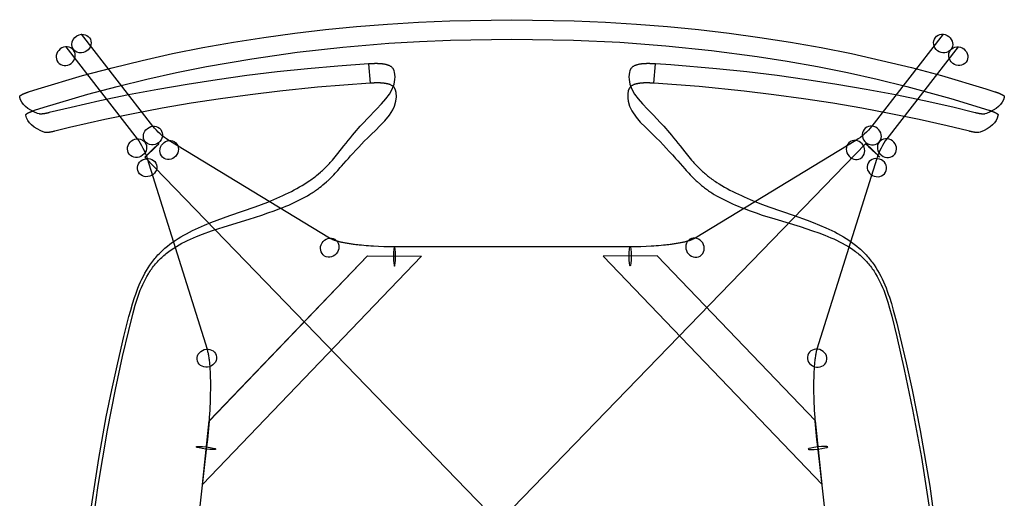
# Model space of a CAD drawing. Extents: x 1230 to 1730, y 2691 to 3200.
# Tile 2 of 2: x 1230 to 1730, y 2956 to 3200. Entities that reach past the tile are written whole.
import ezdxf

# ---------------------------------------------------------------- set-up
doc = ezdxf.new("R2010")
doc.units = 0
doc.layers.add('CAPA_01', color=12, linetype='CONTINUOUS')
doc.layers.add('METAL_CRUZADO', color=5, linetype='CONTINUOUS')

msp = doc.modelspace()

# ---------------------------------------------------------------- linework, layer by layer
at = {"layer": 'CAPA_01'}
for p, q in [((1407.15, 3177.05, 673.06), (1408, 3167.25, 674.86)), ((1552.09, 3167.25, 674.86), (1552.95, 3177.05, 673.06))]:
    msp.add_line(p, q, dxfattribs=at)
for points in [[(1407.15, 3177.05, 673.06), (1391.61, 3175.94, 675.22), (1376.11, 3174.57, 677.51), (1360.7, 3172.95, 680.02), (1345.35, 3171.08, 682.78), (1330.14, 3168.98, 685.81), (1315.01, 3166.65, 689.12), (1300.06, 3164.08, 692.68), (1285.21, 3161.27, 696.51), (1270.55, 3158.24, 700.58), (1256.02, 3154.96, 704.91), (1244.81, 3152.25, 708.44), (1244.57, 3152.19, 708.52), (1244.34, 3152.13, 708.6), (1244.11, 3152.07, 708.69), (1243.88, 3152.02, 708.79), (1243.66, 3151.97, 708.9), (1243.44, 3151.92, 709.02), (1243.22, 3151.88, 709.14), (1243, 3151.84, 709.27), (1242.8, 3151.8, 709.41), (1242.59, 3151.76, 709.55), (1242.39, 3151.72, 709.71), (1242.19, 3151.69, 709.86), (1242, 3151.66, 710.03), (1241.82, 3151.64, 710.2), (1241.64, 3151.61, 710.38), (1241.47, 3151.59, 710.56), (1241.3, 3151.57, 710.75), (1241.14, 3151.56, 710.95), (1240.98, 3151.55, 711.15), (1240.83, 3151.54, 711.36), (1240.69, 3151.53, 711.57), (1240.56, 3151.53, 711.78), (1240.43, 3151.53, 712), (1240.31, 3151.53, 712.22), (1240.19, 3151.54, 712.45), (1240.09, 3151.55, 712.68), (1239.99, 3151.56, 712.92), (1239.9, 3151.57, 713.15), (1239.82, 3151.59, 713.39), (1239.74, 3151.61, 713.63), (1239.68, 3151.63, 713.88), (1238.93, 3151.89, 716.55), (1237.09, 3152.63, 723.71), (1235.43, 3153.46, 730.97), (1233.99, 3154.37, 738.27), (1232.74, 3155.36, 745.64), (1231.71, 3156.43, 753.08), (1230.9, 3157.56, 760.56), (1230.3, 3158.77, 768.08), (1229.92, 3160.03, 775.63), (1229.83, 3160.51, 778.47), (1229.83, 3160.54, 778.59), (1229.84, 3160.56, 778.71), (1229.84, 3160.58, 778.83), (1229.85, 3160.61, 778.94), (1229.86, 3160.63, 779.06), (1229.88, 3160.66, 779.18), (1229.89, 3160.68, 779.29), (1229.91, 3160.71, 779.41), (1229.94, 3160.74, 779.53), (1229.97, 3160.77, 779.65), (1230, 3160.8, 779.77), (1230.03, 3160.83, 779.88), (1230.06, 3160.87, 780), (1230.1, 3160.9, 780.11), (1230.14, 3160.93, 780.22), (1230.19, 3160.97, 780.33), (1230.23, 3161, 780.44), (1230.28, 3161.04, 780.55), (1230.34, 3161.07, 780.65), (1230.39, 3161.11, 780.76), (1230.45, 3161.15, 780.86), (1230.51, 3161.19, 780.96), (1230.57, 3161.23, 781.06), (1230.64, 3161.26, 781.15), (1230.7, 3161.3, 781.25), (1230.77, 3161.34, 781.34), (1230.84, 3161.38, 781.43), (1230.92, 3161.42, 781.52), (1231, 3161.47, 781.61), (1231.07, 3161.51, 781.69), (1231.16, 3161.55, 781.77), (1231.24, 3161.59, 781.85), (1231.33, 3161.63, 781.93), (1231.41, 3161.68, 782.01), (1231.5, 3161.72, 782.08), (1231.59, 3161.76, 782.15), (1231.69, 3161.81, 782.22), (1231.78, 3161.85, 782.29), (1231.88, 3161.89, 782.35), (1231.98, 3161.94, 782.41), (1232.08, 3161.98, 782.47), (1232.18, 3162.03, 782.53), (1232.29, 3162.07, 782.58), (1232.39, 3162.11, 782.63), (1232.5, 3162.16, 782.68), (1232.61, 3162.2, 782.72), (1232.71, 3162.24, 782.77), (1232.82, 3162.29, 782.8), (1232.93, 3162.33, 782.84), (1233.04, 3162.37, 782.87), (1233.16, 3162.41, 782.91), (1233.27, 3162.46, 782.93), (1233.38, 3162.5, 782.96), (1233.5, 3162.54, 782.98), (1233.61, 3162.58, 783), (1233.73, 3162.62, 783.02), (1233.84, 3162.66, 783.03), (1233.96, 3162.7, 783.04), (1234.07, 3162.74, 783.05), (1234.19, 3162.78, 783.05), (1234.28, 3162.81, 783.06), (1239.23, 3164.39, 782.95), (1261.75, 3171.09, 782.52), (1276.91, 3175.14, 782.28), (1292.16, 3178.87, 782.06), (1307.51, 3182.27, 781.88), (1322.93, 3185.35, 781.72), (1338.44, 3188.11, 781.58), (1354, 3190.57, 781.47), (1369.63, 3192.71, 781.37), (1385.29, 3194.55, 781.3), (1401.01, 3196.1, 781.24), (1416.76, 3197.35, 781.2), (1432.54, 3198.32, 781.16), (1448.38, 3199.01, 781.14), (1480.03, 3199.56, 781.13), (1511.7, 3199.01, 781.14), (1527.5, 3198.32, 781.16), (1543.3, 3197.35, 781.2), (1559.05, 3196.1, 781.24), (1574.77, 3194.56, 781.3), (1590.43, 3192.72, 781.37), (1606.06, 3190.57, 781.47), (1621.62, 3188.12, 781.58), (1637.13, 3185.35, 781.72), (1652.55, 3182.28, 781.88), (1667.89, 3178.87, 782.06), (1683.14, 3175.15, 782.28), (1698.29, 3171.1, 782.52), (1720.82, 3164.41, 782.95), (1725.48, 3162.92, 783.05), (1725.77, 3162.82, 783.06), (1725.87, 3162.79, 783.06), (1725.99, 3162.75, 783.05), (1726.1, 3162.71, 783.04), (1726.21, 3162.67, 783.03), (1726.33, 3162.63, 783.02), (1726.44, 3162.59, 783.01), (1726.56, 3162.55, 782.99), (1726.68, 3162.51, 782.97), (1726.79, 3162.47, 782.94), (1726.9, 3162.43, 782.92), (1727.02, 3162.38, 782.89), (1727.13, 3162.34, 782.85), (1727.24, 3162.3, 782.82), (1727.35, 3162.26, 782.78), (1727.46, 3162.21, 782.74), (1727.56, 3162.17, 782.69), (1727.67, 3162.13, 782.65), (1727.77, 3162.08, 782.6), (1727.88, 3162.04, 782.55), (1727.98, 3161.99, 782.49), (1728.08, 3161.95, 782.43), (1728.18, 3161.91, 782.37), (1728.28, 3161.86, 782.31), (1728.38, 3161.82, 782.25), (1728.47, 3161.78, 782.18), (1728.56, 3161.73, 782.11), (1728.65, 3161.69, 782.03), (1728.74, 3161.65, 781.96), (1728.83, 3161.6, 781.88), (1728.91, 3161.56, 781.8), (1728.99, 3161.52, 781.72), (1729.07, 3161.48, 781.64), (1729.15, 3161.44, 781.55), (1729.23, 3161.4, 781.46), (1729.3, 3161.36, 781.37), (1729.37, 3161.32, 781.28), (1729.44, 3161.28, 781.19), (1729.5, 3161.24, 781.09), (1729.57, 3161.2, 780.99), (1729.63, 3161.16, 780.89), (1729.69, 3161.12, 780.79), (1729.74, 3161.09, 780.69), (1729.79, 3161.05, 780.58), (1729.85, 3161.01, 780.48), (1729.89, 3160.98, 780.37), (1729.94, 3160.94, 780.26), (1729.98, 3160.91, 780.15), (1730.02, 3160.88, 780.04), (1730.06, 3160.84, 779.92), (1730.09, 3160.81, 779.81), (1730.12, 3160.78, 779.69), (1730.15, 3160.75, 779.57), (1730.17, 3160.72, 779.45), (1730.2, 3160.69, 779.34), (1730.21, 3160.66, 779.22), (1730.23, 3160.64, 779.11), (1730.24, 3160.61, 778.99), (1730.25, 3160.59, 778.87), (1730.26, 3160.57, 778.75), (1730.26, 3160.54, 778.64), (1730.26, 3160.52, 778.52), (1730.17, 3160, 775.49), (1729.79, 3158.75, 767.96), (1729.19, 3157.55, 760.45), (1728.37, 3156.41, 752.98), (1727.34, 3155.34, 745.57), (1726.1, 3154.35, 738.21), (1724.65, 3153.44, 730.91), (1723, 3152.62, 723.68), (1721.15, 3151.88, 716.52), (1720.41, 3151.62, 713.86), (1720.29, 3151.58, 713.42), (1720.22, 3151.56, 713.21), (1720.13, 3151.55, 712.98), (1720.05, 3151.54, 712.77), (1719.96, 3151.53, 712.56), (1719.86, 3151.52, 712.35), (1719.75, 3151.52, 712.14), (1719.64, 3151.51, 711.94), (1719.52, 3151.52, 711.74), (1719.4, 3151.52, 711.55), (1719.27, 3151.53, 711.36), (1719.13, 3151.53, 711.17), (1718.99, 3151.55, 710.99), (1718.84, 3151.56, 710.81), (1718.69, 3151.57, 710.64), (1718.54, 3151.59, 710.47), (1718.38, 3151.61, 710.3), (1718.21, 3151.64, 710.15), (1718.04, 3151.66, 709.99), (1717.86, 3151.69, 709.84), (1717.68, 3151.72, 709.69), (1717.49, 3151.75, 709.56), (1717.3, 3151.79, 709.42), (1717.11, 3151.83, 709.3), (1716.92, 3151.86, 709.17), (1716.71, 3151.91, 709.06), (1716.51, 3151.95, 708.95), (1716.28, 3152, 708.83), (1716.06, 3152.05, 708.73), (1715.85, 3152.1, 708.65), (1715.65, 3152.15, 708.57), (1715.45, 3152.2, 708.5), (1714.77, 3152.37, 708.28), (1704.03, 3154.97, 704.89), (1689.52, 3158.24, 700.58), (1674.89, 3161.26, 696.51), (1660.04, 3164.07, 692.68), (1645.09, 3166.64, 689.12), (1629.96, 3168.98, 685.81), (1614.75, 3171.08, 682.78), (1599.4, 3172.95, 680.02), (1583.99, 3174.57, 677.51), (1560.72, 3176.53, 674.14), (1552.95, 3177.05, 673.06)], [(1408, 3167.25, 674.86), (1381.16, 3165.17, 678.71), (1362.1, 3163.21, 681.8), (1346.95, 3161.37, 684.56), (1331.92, 3159.3, 687.58), (1316.99, 3157, 690.87), (1302.22, 3154.47, 694.43), (1287.57, 3151.71, 698.25), (1273.1, 3148.72, 702.31), (1255.22, 3144.66, 707.74), (1247.71, 3142.83, 710.15), (1247.48, 3142.77, 710.23), (1247.25, 3142.72, 710.32), (1247.02, 3142.66, 710.41), (1246.79, 3142.61, 710.51), (1246.57, 3142.56, 710.62), (1246.35, 3142.51, 710.74), (1246.14, 3142.47, 710.86), (1245.93, 3142.43, 710.99), (1245.72, 3142.39, 711.13), (1245.52, 3142.35, 711.28), (1245.32, 3142.32, 711.43), (1245.13, 3142.29, 711.59), (1244.94, 3142.26, 711.76), (1244.75, 3142.23, 711.93), (1244.58, 3142.21, 712.11), (1244.41, 3142.19, 712.29), (1244.24, 3142.17, 712.48), (1244.08, 3142.16, 712.68), (1243.93, 3142.15, 712.88), (1243.78, 3142.14, 713.08), (1243.64, 3142.14, 713.3), (1243.51, 3142.13, 713.51), (1243.39, 3142.13, 713.73), (1243.27, 3142.14, 713.95), (1243.16, 3142.14, 714.18), (1243.06, 3142.15, 714.41), (1242.96, 3142.17, 714.64), (1242.87, 3142.18, 714.88), (1242.79, 3142.2, 715.12), (1242.72, 3142.22, 715.36), (1242.66, 3142.24, 715.6), (1240.6, 3143.06, 723.43), (1238.78, 3143.95, 731.32), (1237.2, 3144.93, 739.24), (1235.87, 3145.98, 747.2), (1234.78, 3147.12, 755.18), (1233.94, 3148.34, 763.19), (1233.34, 3149.64, 771.2), (1232.99, 3151.01, 779.21), (1232.97, 3151.17, 780.16), (1232.97, 3151.19, 780.28), (1232.97, 3151.21, 780.39), (1232.98, 3151.24, 780.51), (1232.99, 3151.26, 780.63), (1233, 3151.28, 780.74), (1233.01, 3151.31, 780.86), (1233.03, 3151.34, 780.97), (1233.05, 3151.36, 781.09), (1233.07, 3151.39, 781.21), (1233.1, 3151.42, 781.33), (1233.13, 3151.45, 781.44), (1233.16, 3151.49, 781.56), (1233.2, 3151.52, 781.67), (1233.24, 3151.55, 781.79), (1233.28, 3151.58, 781.9), (1233.32, 3151.62, 782.01), (1233.37, 3151.65, 782.11), (1233.41, 3151.69, 782.22), (1233.47, 3151.73, 782.33), (1233.52, 3151.76, 782.43), (1233.58, 3151.8, 782.53), (1233.64, 3151.84, 782.63), (1233.7, 3151.87, 782.73), (1233.76, 3151.91, 782.82), (1233.83, 3151.95, 782.92), (1233.9, 3151.99, 783.01), (1233.97, 3152.03, 783.1), (1234.04, 3152.07, 783.19), (1234.12, 3152.11, 783.28), (1234.19, 3152.15, 783.36), (1234.27, 3152.2, 783.44), (1234.36, 3152.24, 783.52), (1234.44, 3152.28, 783.6), (1234.53, 3152.32, 783.68), (1234.62, 3152.36, 783.75), (1234.71, 3152.41, 783.82), (1234.8, 3152.45, 783.89), (1234.89, 3152.49, 783.96), (1234.99, 3152.54, 784.02), (1235.09, 3152.58, 784.08), (1235.19, 3152.62, 784.14), (1235.29, 3152.67, 784.19), (1235.39, 3152.71, 784.25), (1235.49, 3152.75, 784.3), (1235.6, 3152.8, 784.34), (1235.7, 3152.84, 784.39), (1235.81, 3152.88, 784.43), (1235.92, 3152.92, 784.47), (1236.03, 3152.97, 784.51), (1236.13, 3153.01, 784.54), (1236.25, 3153.05, 784.57), (1236.36, 3153.09, 784.6), (1236.47, 3153.13, 784.62), (1236.58, 3153.17, 784.65), (1236.7, 3153.21, 784.66), (1236.81, 3153.26, 784.68), (1236.92, 3153.29, 784.69), (1237.04, 3153.33, 784.71), (1237.15, 3153.37, 784.71), (1237.26, 3153.41, 784.72), (1237.36, 3153.44, 784.72), (1242.23, 3155, 784.62), (1264.43, 3161.61, 784.22), (1279.38, 3165.6, 783.98), (1294.41, 3169.28, 783.78), (1309.56, 3172.63, 783.6), (1324.77, 3175.67, 783.45), (1347.76, 3179.65, 783.27), (1370.88, 3182.95, 783.13), (1394.12, 3185.57, 783.03), (1417.46, 3187.53, 782.96), (1433.06, 3188.49, 782.93), (1448.72, 3189.17, 782.91), (1480.03, 3189.71, 782.89), (1511.35, 3189.17, 782.91), (1534.8, 3188.05, 782.94), (1558.17, 3186.3, 783), (1581.45, 3183.9, 783.09), (1604.61, 3180.83, 783.21), (1619.98, 3178.41, 783.32), (1635.28, 3175.68, 783.45), (1650.5, 3172.64, 783.6), (1665.64, 3169.28, 783.78), (1680.67, 3165.61, 783.98), (1703.04, 3159.5, 784.34), (1722.41, 3153.55, 784.72), (1722.7, 3153.45, 784.72), (1722.8, 3153.42, 784.72), (1722.91, 3153.38, 784.71), (1723.02, 3153.35, 784.71), (1723.14, 3153.31, 784.7), (1723.25, 3153.27, 784.69), (1723.36, 3153.23, 784.67), (1723.48, 3153.19, 784.65), (1723.59, 3153.15, 784.63), (1723.7, 3153.1, 784.61), (1723.81, 3153.06, 784.58), (1723.92, 3153.02, 784.55), (1724.03, 3152.98, 784.52), (1724.14, 3152.94, 784.48), (1724.25, 3152.89, 784.44), (1724.36, 3152.85, 784.4), (1724.47, 3152.81, 784.36), (1724.57, 3152.77, 784.31), (1724.67, 3152.72, 784.26), (1724.78, 3152.68, 784.21), (1724.88, 3152.64, 784.16), (1724.98, 3152.59, 784.1), (1725.07, 3152.55, 784.04), (1725.17, 3152.51, 783.98), (1725.27, 3152.46, 783.91), (1725.36, 3152.42, 783.84), (1725.45, 3152.38, 783.77), (1725.54, 3152.33, 783.7), (1725.63, 3152.29, 783.63), (1725.71, 3152.25, 783.55), (1725.79, 3152.21, 783.47), (1725.88, 3152.17, 783.39), (1725.95, 3152.13, 783.31), (1726.03, 3152.08, 783.22), (1726.1, 3152.04, 783.13), (1726.18, 3152, 783.04), (1726.25, 3151.97, 782.95), (1726.31, 3151.93, 782.86), (1726.38, 3151.89, 782.76), (1726.44, 3151.85, 782.67), (1726.5, 3151.81, 782.57), (1726.56, 3151.77, 782.47), (1726.61, 3151.74, 782.36), (1726.66, 3151.7, 782.26), (1726.71, 3151.67, 782.15), (1726.76, 3151.63, 782.05), (1726.81, 3151.6, 781.94), (1726.85, 3151.56, 781.83), (1726.89, 3151.53, 781.71), (1726.92, 3151.5, 781.6), (1726.96, 3151.46, 781.49), (1726.99, 3151.43, 781.37), (1727.01, 3151.4, 781.25), (1727.04, 3151.37, 781.13), (1727.06, 3151.35, 781.02), (1727.08, 3151.32, 780.9), (1727.09, 3151.29, 780.79), (1727.11, 3151.27, 780.67), (1727.12, 3151.24, 780.55), (1727.12, 3151.22, 780.44), (1727.13, 3151.2, 780.32), (1727.13, 3151.18, 780.2), (1727.04, 3150.66, 777.19), (1726.66, 3149.41, 769.69), (1726.07, 3148.21, 762.2), (1725.27, 3147.07, 754.75), (1724.25, 3146, 747.34), (1723.03, 3145, 739.98), (1721.6, 3144.08, 732.68), (1719.97, 3143.25, 725.43), (1717.92, 3142.41, 717.37), (1717.31, 3142.19, 715.14), (1717.24, 3142.17, 714.93), (1717.16, 3142.16, 714.7), (1717.07, 3142.15, 714.49), (1716.98, 3142.14, 714.28), (1716.88, 3142.13, 714.07), (1716.78, 3142.12, 713.86), (1716.67, 3142.12, 713.66), (1716.55, 3142.12, 713.46), (1716.43, 3142.12, 713.26), (1716.3, 3142.13, 713.07), (1716.17, 3142.14, 712.89), (1716.03, 3142.15, 712.7), (1715.89, 3142.16, 712.52), (1715.74, 3142.18, 712.35), (1715.58, 3142.19, 712.18), (1715.43, 3142.21, 712.02), (1715.26, 3142.24, 711.86), (1715.09, 3142.26, 711.7), (1714.92, 3142.29, 711.55), (1714.74, 3142.32, 711.41), (1714.56, 3142.35, 711.27), (1714.37, 3142.38, 711.13), (1714.18, 3142.42, 711.01), (1713.99, 3142.46, 710.89), (1713.79, 3142.5, 710.77), (1713.59, 3142.54, 710.66), (1713.47, 3142.57, 710.6), (1713.36, 3142.59, 710.54), (1713.14, 3142.64, 710.44), (1712.94, 3142.69, 710.36), (1712.74, 3142.73, 710.28), (1712.54, 3142.78, 710.21), (1711.87, 3142.95, 709.99), (1701.28, 3145.51, 706.61), (1686.97, 3148.72, 702.31), (1672.53, 3151.7, 698.25), (1657.88, 3154.47, 694.43), (1643.11, 3157, 690.87), (1628.18, 3159.3, 687.58), (1613.15, 3161.37, 684.55), (1597.99, 3163.21, 681.8), (1575.12, 3165.52, 678.13), (1552.09, 3167.25, 674.86)], [(1265.68, 2947.6, 436.11), (1270.02, 2976.38, 433.86), (1273.83, 2997.43, 432.33), (1276.63, 3011.24, 431.49), (1279.63, 3024.91, 430.85), (1282.84, 3038.44, 430.5), (1285.37, 3048.49, 430.51), (1286.26, 3051.8, 430.58), (1287.21, 3055.07, 430.69), (1288.24, 3058.3, 430.83), (1288.78, 3059.89, 430.91), (1289.35, 3061.47, 431), (1289.95, 3063.03, 431.11), (1290.58, 3064.59, 431.22), (1291.24, 3066.11, 431.34), (1291.94, 3067.61, 431.47), (1292.68, 3069.09, 431.61), (1293.45, 3070.55, 431.75), (1294.27, 3071.98, 431.91), (1295.13, 3073.37, 432.07), (1296.03, 3074.74, 432.24), (1296.5, 3075.41, 432.33), (1296.98, 3076.07, 432.41), (1297.48, 3076.73, 432.51), (1297.98, 3077.37, 432.6), (1298.5, 3078, 432.69), (1299.02, 3078.63, 432.78), (1299.56, 3079.24, 432.88), (1300.11, 3079.84, 432.97), (1300.67, 3080.44, 433.07), (1301.25, 3081.02, 433.17), (1301.84, 3081.6, 433.27), (1302.43, 3082.17, 433.37), (1303.66, 3083.27, 433.57), (1304.91, 3084.32, 433.77), (1306.21, 3085.34, 433.98), (1307.55, 3086.32, 434.19), (1308.92, 3087.26, 434.39), (1310.31, 3088.17, 434.6), (1311.73, 3089.04, 434.81), (1313.19, 3089.88, 435.02), (1314.66, 3090.69, 435.23), (1316.15, 3091.47, 435.45), (1317.66, 3092.22, 435.66), (1320.73, 3093.66, 436.09), (1323.84, 3095.01, 436.52), (1327.01, 3096.3, 436.97), (1330.2, 3097.52, 437.42), (1336.64, 3099.86, 438.39), (1343.11, 3102.13, 439.45), (1349.53, 3104.41, 440.66), (1352.73, 3105.59, 441.35), (1355.88, 3106.8, 442.1), (1358.98, 3108.06, 442.92), (1360.51, 3108.71, 443.36), (1362.04, 3109.37, 443.83), (1363.53, 3110.05, 444.31), (1365.01, 3110.75, 444.82), (1366.47, 3111.46, 445.36), (1367.92, 3112.18, 445.93), (1369.33, 3112.92, 446.52), (1370.72, 3113.67, 447.14), (1372.09, 3114.44, 447.79), (1373.44, 3115.23, 448.48), (1374.75, 3116.02, 449.19), (1376.02, 3116.84, 449.94), (1377.26, 3117.66, 450.73), (1377.86, 3118.09, 451.14), (1378.45, 3118.51, 451.56), (1379.03, 3118.94, 451.99), (1379.6, 3119.37, 452.43), (1380.15, 3119.8, 452.88), (1380.7, 3120.24, 453.34), (1381.76, 3121.12, 454.28), (1382.77, 3122, 455.27), (1383.25, 3122.43, 455.75), (1383.71, 3122.86, 456.25), (1384.17, 3123.31, 456.78), (1385.52, 3124.65, 458.4), (1385.98, 3125.08, 458.95), (1386.42, 3125.52, 459.51), (1386.84, 3125.95, 460.08), (1387.25, 3126.39, 460.67), (1387.65, 3126.83, 461.26), (1388.03, 3127.26, 461.86), (1388.76, 3128.13, 463.09), (1389.48, 3128.98, 464.35), (1390.17, 3129.83, 465.64), (1390.84, 3130.66, 466.95), (1391.49, 3131.47, 468.28), (1392.74, 3133.05, 471.02), (1393.36, 3133.82, 472.42), (1394.56, 3135.31, 475.3), (1395.72, 3136.76, 478.26), (1396.82, 3138.13, 481.28), (1397.9, 3139.47, 484.4), (1398.95, 3140.73, 487.56), (1399.97, 3141.96, 490.82), (1400.96, 3143.12, 494.1), (1401.93, 3144.24, 497.47), (1402.87, 3145.31, 500.86), (1404.69, 3147.33, 507.81), (1406.42, 3149.18, 514.93), (1408.07, 3150.89, 522.18), (1409.63, 3152.48, 529.54), (1411.1, 3153.96, 536.98), (1413.75, 3156.69, 551.98), (1415.98, 3159.21, 566.95), (1417.78, 3161.69, 581.66), (1419.14, 3164.18, 596.04), (1420.08, 3166.67, 610.13), (1420.56, 3169.16, 624), (1420.62, 3170.4, 630.86), (1420.55, 3171.63, 637.69), (1420.34, 3172.85, 644.5), (1420.16, 3173.46, 647.88), (1419.78, 3174.36, 652.96), (1419.6, 3174.66, 654.65), (1419.38, 3174.95, 656.33), (1419.1, 3175.24, 658), (1418.95, 3175.38, 658.84), (1418.77, 3175.52, 659.67), (1418.58, 3175.66, 660.49), (1418.37, 3175.79, 661.32), (1418.14, 3175.93, 662.14), (1417.89, 3176.06, 662.95), (1417.62, 3176.18, 663.76), (1417.32, 3176.31, 664.56), (1417.16, 3176.37, 664.95), (1416.99, 3176.43, 665.34), (1416.81, 3176.49, 665.73), (1416.62, 3176.54, 666.12), (1416.43, 3176.6, 666.5), (1416.22, 3176.65, 666.88), (1416.01, 3176.7, 667.26), (1415.78, 3176.76, 667.63), (1415.54, 3176.8, 667.99), (1415.3, 3176.85, 668.35), (1415.04, 3176.89, 668.7), (1414.77, 3176.94, 669.04), (1414.49, 3176.98, 669.37), (1414.35, 3176.99, 669.53), (1414.2, 3177.01, 669.69), (1414.05, 3177.03, 669.85), (1413.9, 3177.04, 670), (1413.74, 3177.06, 670.15), (1413.58, 3177.07, 670.3), (1413.41, 3177.09, 670.45), (1413.24, 3177.1, 670.59), (1413.07, 3177.11, 670.74), (1412.9, 3177.13, 670.87), (1412.72, 3177.14, 671.01), (1412.54, 3177.14, 671.13), (1412.36, 3177.15, 671.26), (1412.18, 3177.16, 671.38), (1411.99, 3177.17, 671.5), (1411.8, 3177.17, 671.61), (1411.61, 3177.18, 671.72), (1411.42, 3177.18, 671.82), (1411.22, 3177.18, 671.92), (1411.02, 3177.18, 672.02), (1410.82, 3177.18, 672.11), (1410.61, 3177.18, 672.2), (1410.4, 3177.18, 672.29), (1410.2, 3177.18, 672.37), (1409.99, 3177.17, 672.44), (1409.78, 3177.17, 672.51), (1409.56, 3177.16, 672.58), (1409.35, 3177.16, 672.64), (1409.13, 3177.15, 672.7), (1408.92, 3177.14, 672.75), (1408.48, 3177.12, 672.85), (1408.04, 3177.1, 672.93), (1407.15, 3177.05, 673.06)], [(1552.95, 3177.05, 673.06), (1552.06, 3177.1, 672.93), (1551.62, 3177.12, 672.85), (1551.18, 3177.14, 672.75), (1550.96, 3177.15, 672.7), (1550.75, 3177.16, 672.64), (1550.53, 3177.17, 672.58), (1550.32, 3177.17, 672.51), (1550.11, 3177.18, 672.44), (1549.9, 3177.18, 672.37), (1549.69, 3177.18, 672.29), (1549.49, 3177.19, 672.2), (1549.28, 3177.19, 672.11), (1549.08, 3177.19, 672.02), (1548.88, 3177.18, 671.92), (1548.68, 3177.18, 671.82), (1548.49, 3177.18, 671.72), (1548.29, 3177.17, 671.61), (1548.1, 3177.17, 671.5), (1547.92, 3177.16, 671.38), (1547.73, 3177.16, 671.26), (1547.55, 3177.15, 671.13), (1547.37, 3177.14, 671.01), (1547.2, 3177.13, 670.87), (1547.02, 3177.12, 670.74), (1546.85, 3177.1, 670.59), (1546.68, 3177.09, 670.45), (1546.52, 3177.08, 670.3), (1546.36, 3177.06, 670.15), (1546.2, 3177.05, 670), (1546.05, 3177.03, 669.85), (1545.9, 3177.01, 669.69), (1545.75, 3177, 669.53), (1545.61, 3176.98, 669.37), (1545.33, 3176.94, 669.04), (1545.06, 3176.9, 668.7), (1544.8, 3176.85, 668.35), (1544.55, 3176.81, 667.99), (1544.32, 3176.76, 667.63), (1544.09, 3176.71, 667.26), (1543.88, 3176.66, 666.88), (1543.67, 3176.6, 666.5), (1543.47, 3176.55, 666.12), (1543.29, 3176.49, 665.73), (1543.11, 3176.43, 665.34), (1542.94, 3176.37, 664.95), (1542.78, 3176.31, 664.56), (1542.48, 3176.19, 663.76), (1542.2, 3176.06, 662.95), (1541.95, 3175.93, 662.14), (1541.72, 3175.8, 661.32), (1541.51, 3175.66, 660.49), (1541.32, 3175.52, 659.67), (1541.15, 3175.38, 658.84), (1540.99, 3175.24, 658), (1540.72, 3174.95, 656.33), (1540.5, 3174.66, 654.64), (1540.32, 3174.37, 652.96), (1539.94, 3173.47, 647.88), (1539.76, 3172.86, 644.49), (1539.55, 3171.64, 637.69), (1539.48, 3170.41, 630.86), (1539.54, 3169.18, 623.99), (1540.02, 3166.69, 610.13), (1540.96, 3164.2, 596.03), (1542.32, 3161.71, 581.66), (1544.12, 3159.23, 566.95), (1546.35, 3156.7, 551.98), (1549, 3153.98, 536.99), (1550.47, 3152.49, 529.55), (1552.02, 3150.9, 522.19), (1553.67, 3149.19, 514.94), (1555.41, 3147.33, 507.82), (1557.23, 3145.31, 500.87), (1558.17, 3144.24, 497.48), (1559.14, 3143.12, 494.11), (1560.13, 3141.95, 490.83), (1561.15, 3140.73, 487.58), (1562.19, 3139.46, 484.42), (1563.27, 3138.13, 481.3), (1564.38, 3136.75, 478.28), (1565.53, 3135.3, 475.31), (1566.73, 3133.81, 472.44), (1567.97, 3132.25, 469.66), (1568.6, 3131.46, 468.3), (1569.25, 3130.64, 466.97), (1569.92, 3129.81, 465.66), (1570.61, 3128.97, 464.37), (1571.32, 3128.11, 463.11), (1572.05, 3127.25, 461.88), (1572.43, 3126.81, 461.28), (1572.83, 3126.37, 460.68), (1573.23, 3125.94, 460.1), (1573.65, 3125.5, 459.53), (1574.09, 3125.06, 458.97), (1574.55, 3124.63, 458.42), (1576.36, 3122.84, 456.27), (1576.84, 3122.39, 455.75), (1577.33, 3121.95, 455.25), (1577.83, 3121.51, 454.75), (1578.34, 3121.06, 454.26), (1578.87, 3120.62, 453.79), (1579.4, 3120.18, 453.32), (1579.95, 3119.75, 452.86), (1580.51, 3119.31, 452.41), (1581.07, 3118.88, 451.98), (1581.65, 3118.45, 451.55), (1582.25, 3118.03, 451.13), (1582.85, 3117.61, 450.72), (1583.46, 3117.19, 450.32), (1584.09, 3116.78, 449.94), (1585.36, 3115.97, 449.19), (1586.68, 3115.18, 448.48), (1588.02, 3114.4, 447.8), (1589.39, 3113.63, 447.15), (1590.79, 3112.88, 446.53), (1592.21, 3112.15, 445.94), (1593.66, 3111.42, 445.38), (1595.13, 3110.72, 444.85), (1596.61, 3110.03, 444.34), (1598.11, 3109.35, 443.85), (1599.63, 3108.69, 443.39), (1601.17, 3108.04, 442.95), (1604.28, 3106.79, 442.14), (1607.44, 3105.59, 441.4), (1610.64, 3104.42, 440.71), (1617.07, 3102.15, 439.51), (1623.54, 3099.9, 438.46), (1630, 3097.58, 437.5), (1633.19, 3096.35, 437.04), (1636.36, 3095.07, 436.6), (1639.47, 3093.73, 436.17), (1642.55, 3092.29, 435.74), (1644.05, 3091.54, 435.52), (1645.54, 3090.76, 435.31), (1647.01, 3089.95, 435.1), (1648.46, 3089.11, 434.89), (1649.88, 3088.24, 434.68), (1651.27, 3087.33, 434.47), (1652.64, 3086.39, 434.26), (1653.98, 3085.4, 434.05), (1655.27, 3084.38, 433.84), (1656.52, 3083.32, 433.64), (1657.14, 3082.78, 433.53), (1657.74, 3082.22, 433.43), (1658.33, 3081.65, 433.33), (1658.92, 3081.07, 433.23), (1659.49, 3080.49, 433.13), (1660.05, 3079.89, 433.03), (1660.59, 3079.28, 432.94), (1661.13, 3078.67, 432.84), (1661.65, 3078.05, 432.74), (1662.17, 3077.41, 432.65), (1662.67, 3076.77, 432.56), (1663.16, 3076.11, 432.47), (1663.64, 3075.44, 432.38), (1664.11, 3074.77, 432.29), (1665, 3073.4, 432.12), (1665.86, 3072.01, 431.95), (1666.66, 3070.58, 431.8), (1667.44, 3069.12, 431.65), (1668.17, 3067.63, 431.51), (1668.86, 3066.13, 431.38), (1669.51, 3064.61, 431.26), (1670.14, 3063.06, 431.14), (1670.74, 3061.49, 431.04), (1671.31, 3059.92, 430.95), (1671.85, 3058.33, 430.86), (1672.88, 3055.09, 430.72), (1673.83, 3051.83, 430.61), (1675.56, 3045.19, 430.5), (1677.24, 3038.48, 430.52), (1680.45, 3024.95, 430.86), (1683.45, 3011.29, 431.48), (1687.57, 2990.52, 432.79), (1692.33, 2962.19, 434.92), (1696.26, 2932.96, 437.23)], [(1266.13, 2937.08, 446.79), (1269.67, 2962.59, 444.77), (1274.44, 2990.78, 442.62), (1278.49, 3011.39, 441.31), (1282.14, 3028.21, 440.58), (1285.23, 3041.45, 440.34), (1287.44, 3050.35, 440.44), (1288.55, 3054.29, 440.57), (1289.52, 3057.39, 440.7), (1290.03, 3058.9, 440.78), (1290.57, 3060.4, 440.87), (1291.14, 3061.89, 440.97), (1291.74, 3063.36, 441.07), (1292.37, 3064.79, 441.19), (1293.03, 3066.2, 441.31), (1293.73, 3067.59, 441.44), (1294.48, 3068.96, 441.57), (1295.26, 3070.29, 441.71), (1295.67, 3070.94, 441.79), (1296.08, 3071.59, 441.86), (1296.51, 3072.22, 441.94), (1296.95, 3072.85, 442.02), (1297.41, 3073.47, 442.09), (1297.88, 3074.08, 442.17), (1298.35, 3074.68, 442.26), (1298.84, 3075.28, 442.34), (1299.34, 3075.86, 442.42), (1299.85, 3076.43, 442.5), (1300.38, 3076.99, 442.59), (1300.91, 3077.54, 442.67), (1301.46, 3078.08, 442.76), (1302.02, 3078.61, 442.84), (1302.59, 3079.14, 442.93), (1303.17, 3079.65, 443.02), (1303.76, 3080.15, 443.11), (1304.36, 3080.64, 443.19), (1304.97, 3081.12, 443.28), (1305.59, 3081.59, 443.37), (1306.86, 3082.5, 443.55), (1308.18, 3083.38, 443.72), (1309.52, 3084.22, 443.9), (1310.89, 3085.02, 444.08), (1312.29, 3085.79, 444.25), (1313.72, 3086.54, 444.43), (1315.17, 3087.25, 444.61), (1316.64, 3087.93, 444.79), (1319.63, 3089.23, 445.14), (1322.69, 3090.44, 445.5), (1327.36, 3092.14, 446.05), (1333.71, 3094.22, 446.83), (1346.51, 3098.14, 448.62), (1349.7, 3099.14, 449.16), (1352.88, 3100.16, 449.75), (1356.01, 3101.21, 450.39), (1359.09, 3102.31, 451.1), (1362.13, 3103.46, 451.89), (1363.61, 3104.05, 452.31), (1365.09, 3104.65, 452.75), (1366.54, 3105.27, 453.22), (1367.98, 3105.91, 453.72), (1369.38, 3106.55, 454.23), (1370.77, 3107.21, 454.78), (1372.13, 3107.88, 455.34), (1373.47, 3108.57, 455.94), (1374.77, 3109.27, 456.57), (1376.04, 3109.98, 457.23), (1377.27, 3110.71, 457.92), (1377.87, 3111.08, 458.28), (1378.46, 3111.45, 458.64), (1379.04, 3111.83, 459.02), (1379.6, 3112.2, 459.4), (1380.16, 3112.59, 459.8), (1381.24, 3113.35, 460.61), (1381.76, 3113.74, 461.03), (1382.27, 3114.13, 461.46), (1383.01, 3114.71, 462.11), (1383.48, 3115.08, 462.54), (1383.95, 3115.48, 463.01), (1385.76, 3117.04, 464.91), (1386.19, 3117.4, 465.36), (1386.42, 3117.6, 465.63), (1386.84, 3117.99, 466.13), (1387.25, 3118.37, 466.64), (1387.65, 3118.76, 467.16), (1388.4, 3119.52, 468.23), (1389.13, 3120.28, 469.33), (1389.48, 3120.66, 469.89), (1390.18, 3121.41, 471.04), (1390.86, 3122.15, 472.21), (1391.51, 3122.88, 473.41), (1392.78, 3124.31, 475.88), (1393.41, 3125.01, 477.15), (1394.62, 3126.37, 479.77), (1395.79, 3127.7, 482.5), (1396.91, 3128.97, 485.29), (1398.02, 3130.21, 488.19), (1399.08, 3131.4, 491.15), (1400.63, 3133.1, 495.75), (1402.12, 3134.72, 500.5), (1403.56, 3136.24, 505.39), (1404.95, 3137.67, 510.4), (1406.72, 3139.46, 517.27), (1408.41, 3141.13, 524.31), (1410.78, 3143.42, 535.13), (1412.92, 3145.51, 546.17), (1415.43, 3148.1, 561.07), (1417.73, 3150.9, 577.78), (1419.45, 3153.71, 594.13), (1420.29, 3155.59, 604.82), (1421.03, 3158.09, 618.83), (1421.29, 3160.27, 630.91), (1421.15, 3162.43, 642.88), (1420.85, 3163.64, 649.68), (1420.48, 3164.55, 654.76), (1420.3, 3164.84, 656.44), (1420.08, 3165.14, 658.13), (1419.81, 3165.42, 659.8), (1419.66, 3165.57, 660.64), (1419.49, 3165.71, 661.47), (1419.3, 3165.85, 662.3), (1419.09, 3165.98, 663.12), (1418.87, 3166.12, 663.94), (1418.62, 3166.25, 664.76), (1418.35, 3166.37, 665.56), (1418.05, 3166.5, 666.36), (1417.89, 3166.56, 666.75), (1417.72, 3166.62, 667.14), (1417.55, 3166.68, 667.53), (1417.36, 3166.73, 667.92), (1417.17, 3166.79, 668.3), (1416.97, 3166.84, 668.68), (1416.75, 3166.9, 669.06), (1416.53, 3166.95, 669.43), (1416.3, 3167, 669.79), (1416.06, 3167.04, 670.15), (1415.8, 3167.09, 670.5), (1415.54, 3167.13, 670.84), (1415.26, 3167.17, 671.17), (1415.12, 3167.19, 671.33), (1414.97, 3167.21, 671.49), (1414.82, 3167.22, 671.65), (1414.67, 3167.24, 671.8), (1414.52, 3167.25, 671.95), (1414.36, 3167.27, 672.1), (1414.19, 3167.28, 672.25), (1414.03, 3167.3, 672.39), (1413.86, 3167.31, 672.54), (1413.69, 3167.32, 672.67), (1413.51, 3167.33, 672.81), (1413.33, 3167.34, 672.93), (1413.16, 3167.35, 673.06), (1412.97, 3167.36, 673.18), (1412.79, 3167.36, 673.3), (1412.6, 3167.37, 673.41), (1412.41, 3167.37, 673.52), (1412.22, 3167.38, 673.62), (1412.03, 3167.38, 673.72), (1411.83, 3167.38, 673.82), (1411.63, 3167.38, 673.91), (1411.42, 3167.38, 674), (1411.22, 3167.38, 674.09), (1411.01, 3167.38, 674.17), (1410.81, 3167.37, 674.24), (1410.6, 3167.37, 674.31), (1410.39, 3167.36, 674.38), (1410.18, 3167.36, 674.44), (1409.96, 3167.35, 674.5), (1409.75, 3167.34, 674.55), (1409.53, 3167.33, 674.6), (1409.32, 3167.32, 674.64), (1408.88, 3167.3, 674.73), (1408, 3167.25, 674.86)], [(1552.09, 3167.25, 674.86), (1551.22, 3167.3, 674.72), (1550.78, 3167.32, 674.64), (1550.56, 3167.33, 674.6), (1550.35, 3167.34, 674.55), (1550.13, 3167.35, 674.49), (1549.92, 3167.36, 674.44), (1549.71, 3167.36, 674.37), (1549.5, 3167.37, 674.31), (1549.29, 3167.37, 674.24), (1549.08, 3167.38, 674.16), (1548.88, 3167.38, 674.08), (1548.67, 3167.38, 674), (1548.47, 3167.38, 673.91), (1548.27, 3167.38, 673.82), (1548.07, 3167.38, 673.72), (1547.88, 3167.38, 673.62), (1547.68, 3167.37, 673.52), (1547.5, 3167.37, 673.41), (1547.31, 3167.36, 673.29), (1547.12, 3167.36, 673.18), (1546.94, 3167.35, 673.06), (1546.76, 3167.34, 672.93), (1546.59, 3167.33, 672.8), (1546.41, 3167.32, 672.67), (1546.24, 3167.31, 672.53), (1546.07, 3167.3, 672.39), (1545.9, 3167.29, 672.25), (1545.74, 3167.27, 672.1), (1545.58, 3167.26, 671.95), (1545.43, 3167.24, 671.8), (1545.28, 3167.22, 671.64), (1545.13, 3167.21, 671.49), (1544.98, 3167.19, 671.33), (1544.84, 3167.17, 671.17), (1544.56, 3167.13, 670.83), (1544.3, 3167.09, 670.49), (1544.04, 3167.05, 670.14), (1543.8, 3167, 669.79), (1543.57, 3166.95, 669.42), (1543.34, 3166.9, 669.06), (1543.13, 3166.85, 668.68), (1542.93, 3166.79, 668.3), (1542.73, 3166.74, 667.92), (1542.55, 3166.68, 667.53), (1542.37, 3166.62, 667.14), (1542.21, 3166.56, 666.75), (1542.05, 3166.5, 666.36), (1541.75, 3166.38, 665.56), (1541.48, 3166.25, 664.75), (1541.23, 3166.12, 663.94), (1541, 3165.99, 663.12), (1540.8, 3165.85, 662.29), (1540.61, 3165.71, 661.46), (1540.44, 3165.57, 660.63), (1540.14, 3165.29, 658.96), (1539.9, 3165, 657.28), (1539.7, 3164.7, 655.6), (1539.48, 3164.26, 653.06), (1539.15, 3163.35, 647.98), (1538.87, 3161.82, 639.47), (1538.85, 3159.66, 627.47), (1539.07, 3158.11, 618.82), (1539.81, 3155.61, 604.81), (1540.99, 3153.11, 590.53), (1543.08, 3149.99, 572.22), (1545.26, 3147.49, 557.33), (1547.87, 3144.85, 542.48), (1550.09, 3142.69, 531.5), (1551.69, 3141.14, 524.32), (1553.37, 3139.47, 517.28), (1555.15, 3137.68, 510.41), (1557.01, 3135.74, 503.75), (1558.46, 3134.19, 498.92), (1559.97, 3132.55, 494.22), (1561.54, 3130.81, 489.68), (1562.62, 3129.59, 486.76), (1563.18, 3128.97, 485.31), (1564.3, 3127.69, 482.52), (1565.47, 3126.36, 479.79), (1566.68, 3125, 477.17), (1567.94, 3123.59, 474.65), (1568.57, 3122.87, 473.43), (1569.23, 3122.14, 472.23), (1569.9, 3121.4, 471.06), (1570.6, 3120.65, 469.91), (1571.31, 3119.89, 468.8), (1572.05, 3119.12, 467.71), (1572.43, 3118.74, 467.18), (1572.82, 3118.36, 466.66), (1573.23, 3117.97, 466.15), (1573.65, 3117.58, 465.65), (1574.09, 3117.2, 465.15), (1575.9, 3115.65, 463.24), (1576.36, 3115.25, 462.78), (1576.84, 3114.86, 462.33), (1577.33, 3114.47, 461.88), (1577.83, 3114.08, 461.45), (1578.34, 3113.69, 461.02), (1578.86, 3113.3, 460.6), (1579.39, 3112.92, 460.19), (1579.94, 3112.53, 459.79), (1580.5, 3112.15, 459.39), (1581.06, 3111.78, 459.01), (1581.64, 3111.4, 458.64), (1582.23, 3111.03, 458.27), (1582.83, 3110.66, 457.91), (1584.06, 3109.93, 457.22), (1585.34, 3109.22, 456.57), (1586.64, 3108.53, 455.94), (1587.98, 3107.84, 455.35), (1589.35, 3107.17, 454.79), (1590.74, 3106.52, 454.25), (1592.15, 3105.87, 453.73), (1593.59, 3105.24, 453.24), (1595.05, 3104.62, 452.78), (1596.52, 3104.02, 452.33), (1598.02, 3103.43, 451.91), (1601.06, 3102.29, 451.13), (1604.15, 3101.21, 450.43), (1607.28, 3100.16, 449.79), (1613.66, 3098.16, 448.68), (1626.48, 3094.26, 446.9), (1632.83, 3092.19, 446.13), (1635.97, 3091.08, 445.76), (1639.04, 3089.91, 445.4), (1642.08, 3088.65, 445.04), (1643.56, 3088, 444.86), (1645.03, 3087.31, 444.68), (1646.48, 3086.6, 444.51), (1647.91, 3085.85, 444.33), (1649.31, 3085.08, 444.15), (1650.67, 3084.28, 443.97), (1652.01, 3083.44, 443.79), (1653.32, 3082.56, 443.61), (1654.59, 3081.64, 443.43), (1655.21, 3081.17, 443.35), (1655.81, 3080.69, 443.26), (1656.41, 3080.2, 443.17), (1657, 3079.7, 443.08), (1657.58, 3079.18, 442.99), (1658.15, 3078.65, 442.9), (1658.71, 3078.12, 442.82), (1659.25, 3077.58, 442.73), (1659.78, 3077.03, 442.64), (1660.3, 3076.46, 442.56), (1660.81, 3075.89, 442.47), (1661.31, 3075.31, 442.39), (1661.79, 3074.72, 442.31), (1662.27, 3074.11, 442.23), (1662.73, 3073.5, 442.14), (1663.18, 3072.88, 442.06), (1663.62, 3072.25, 441.99), (1664.04, 3071.61, 441.91), (1664.46, 3070.97, 441.83), (1664.86, 3070.31, 441.76), (1665.64, 3068.98, 441.62), (1666.38, 3067.62, 441.48), (1667.08, 3066.22, 441.35), (1667.73, 3064.81, 441.23), (1668.36, 3063.38, 441.11), (1668.96, 3061.91, 441.01), (1669.52, 3060.42, 440.91), (1670.06, 3058.92, 440.82), (1671.06, 3055.86, 440.66), (1671.99, 3052.74, 440.54), (1673.05, 3048.78, 440.43), (1675.63, 3038.2, 440.39), (1679.43, 3021.54, 440.83), (1683.66, 3001.18, 441.9), (1688.11, 2976.87, 443.62), (1692.51, 2948.23, 445.87)]]:
    msp.add_polyline3d(points, dxfattribs=at)
at = {"layer": 'METAL_CRUZADO', "color": 4}
for p, q in [((1297.54, 3145.34, 144.52), (1261.27, 3192.13, 1.65)), ((1699.18, 3192.13, 1.65), (1662.92, 3145.34, 144.52)), ((1253.21, 3185.75, 1.46), (1289.48, 3138.96, 144.32)), ((1706.88, 3185.75, 1.46), (1670.62, 3138.96, 144.32)), ((1387.28, 3088.44, 412.14), (1305.68, 3138.13, 170.51)), ((1654.77, 3138.13, 170.51), (1573.17, 3088.44, 412.14)), ((1659.81, 3136.54, 156.12), (1480.23, 2950.97, 160.41)), ((1293.46, 3129.58, 156.12), (1473.27, 2943.78, 160.42)), ((1294.68, 3128.87, 171.07), (1325.04, 3031.95, 397.38)), ((1665.42, 3128.87, 171.07), (1635.06, 3031.95, 397.38)), ((1434.07, 3079.17, 414.52), (1322.76, 2963.02, 415.85)), ((1434.11, 3079.17, 416.52), (1322.79, 2963.02, 417.84)), ((1326.19, 2995.5, 412.51), (1406.6, 3079.4, 416.77)), ((1326.23, 2995.5, 414.51), (1406.63, 3079.4, 418.77)), ((1406.6, 3079.4, 416.77), (1406.63, 3079.4, 418.77)), ((1406.6, 3079.4, 416.77), (1434.07, 3079.17, 414.52)), ((1406.63, 3079.4, 418.77), (1434.11, 3079.17, 416.52)), ((1434.07, 3079.17, 414.52), (1434.11, 3079.17, 416.52)), ((1553.82, 3079.4, 418.77), (1526.34, 3079.17, 416.52)), ((1526.38, 3079.17, 414.52), (1526.34, 3079.17, 416.52)), ((1526.34, 3079.17, 416.52), (1637.66, 2963.02, 417.84)), ((1553.86, 3079.4, 416.77), (1526.38, 3079.17, 414.52)), ((1526.38, 3079.17, 414.52), (1637.7, 2963.02, 415.85)), ((1553.86, 3079.4, 416.77), (1553.82, 3079.4, 418.77)), ((1634.23, 2995.5, 414.51), (1553.82, 3079.4, 418.77)), ((1634.26, 2995.5, 412.51), (1553.86, 3079.4, 416.77)), ((1322.76, 2963.02, 415.85), (1326.19, 2995.5, 412.51)), ((1322.79, 2963.02, 417.84), (1326.23, 2995.5, 414.51)), ((1326.19, 2995.5, 412.51), (1326.23, 2995.5, 414.51)), ((1634.26, 2995.5, 412.51), (1634.23, 2995.5, 414.51)), ((1637.66, 2963.02, 417.84), (1634.23, 2995.5, 414.51)), ((1637.7, 2963.02, 415.85), (1634.26, 2995.5, 412.51)), ((1324.83, 2982.18, 423.22), (1309.28, 2847.43, 436.33)), ((1635.27, 2982.18, 423.22), (1650.81, 2847.43, 436.33)), ((1322.76, 2963.02, 415.85), (1322.79, 2963.02, 417.84)), ((1637.7, 2963.02, 415.85), (1637.66, 2963.02, 417.84))]:
    msp.add_line(p, q, dxfattribs=at)
for points in [[(1420.49, 3083.98, 422.17), (1417.72, 3084, 422.43), (1414.94, 3084.06, 422.65), (1412.26, 3084.15, 422.82), (1409.64, 3084.28, 422.93), (1408.38, 3084.36, 422.95), (1407.11, 3084.45, 422.94), (1405.88, 3084.54, 422.91), (1404.66, 3084.65, 422.86), (1403.49, 3084.76, 422.77), (1402.31, 3084.88, 422.65), (1401.75, 3084.94, 422.57), (1401.19, 3085.01, 422.49), (1400.63, 3085.08, 422.4), (1400.07, 3085.15, 422.3), (1399.53, 3085.22, 422.19), (1399, 3085.29, 422.07), (1398.47, 3085.37, 421.93), (1397.94, 3085.45, 421.79), (1397.43, 3085.53, 421.64), (1396.93, 3085.61, 421.47), (1396.43, 3085.7, 421.29), (1395.94, 3085.79, 421.1), (1395.46, 3085.87, 420.9), (1394.99, 3085.96, 420.68), (1394.53, 3086.06, 420.46), (1394.07, 3086.15, 420.21), (1393.63, 3086.25, 419.96), (1393.19, 3086.35, 419.69), (1392.76, 3086.45, 419.4), (1392.35, 3086.55, 419.1), (1392.14, 3086.61, 418.95), (1391.94, 3086.66, 418.79), (1391.74, 3086.71, 418.62), (1391.55, 3086.77, 418.46), (1391.35, 3086.82, 418.29), (1391.16, 3086.88, 418.11), (1390.98, 3086.93, 417.94), (1390.79, 3086.99, 417.75), (1390.61, 3087.04, 417.57), (1390.43, 3087.1, 417.37), (1390.25, 3087.16, 417.18), (1390.08, 3087.21, 416.98), (1389.91, 3087.27, 416.78), (1389.74, 3087.33, 416.57), (1389.58, 3087.39, 416.36), (1389.42, 3087.45, 416.15), (1389.26, 3087.51, 415.93), (1389.1, 3087.57, 415.7), (1388.95, 3087.63, 415.47), (1388.8, 3087.69, 415.24), (1388.51, 3087.81, 414.76), (1388.25, 3087.93, 414.28), (1387.98, 3088.06, 413.76), (1387.73, 3088.19, 413.22), (1387.5, 3088.32, 412.68), (1387.28, 3088.44, 412.14)], [(1573.17, 3088.44, 412.14), (1572.96, 3088.32, 412.68), (1572.72, 3088.19, 413.22), (1572.48, 3088.06, 413.76), (1572.21, 3087.93, 414.28), (1571.94, 3087.81, 414.76), (1571.65, 3087.69, 415.24), (1571.5, 3087.63, 415.47), (1571.35, 3087.57, 415.7), (1571.19, 3087.51, 415.93), (1571.03, 3087.45, 416.15), (1570.87, 3087.39, 416.36), (1570.71, 3087.33, 416.57), (1570.55, 3087.27, 416.78), (1570.38, 3087.21, 416.98), (1570.2, 3087.16, 417.18), (1570.03, 3087.1, 417.37), (1569.84, 3087.04, 417.57), (1569.66, 3086.99, 417.75), (1569.48, 3086.93, 417.94), (1569.29, 3086.88, 418.11), (1569.1, 3086.82, 418.29), (1568.91, 3086.77, 418.46), (1568.71, 3086.71, 418.62), (1568.51, 3086.66, 418.79), (1568.31, 3086.61, 418.95), (1568.1, 3086.55, 419.1), (1567.69, 3086.45, 419.4), (1567.26, 3086.35, 419.69), (1566.83, 3086.25, 419.96), (1566.39, 3086.15, 420.21), (1565.93, 3086.06, 420.46), (1565.46, 3085.96, 420.68), (1564.99, 3085.87, 420.9), (1564.52, 3085.79, 421.1), (1564.02, 3085.7, 421.29), (1563.52, 3085.61, 421.47), (1563.02, 3085.53, 421.64), (1562.51, 3085.45, 421.79), (1561.98, 3085.37, 421.93), (1561.45, 3085.29, 422.07), (1560.92, 3085.22, 422.19), (1560.38, 3085.15, 422.3), (1559.83, 3085.08, 422.4), (1559.26, 3085.01, 422.49), (1558.7, 3084.94, 422.57), (1558.14, 3084.88, 422.65), (1556.97, 3084.76, 422.77), (1555.79, 3084.65, 422.86), (1554.57, 3084.54, 422.91), (1553.35, 3084.45, 422.94), (1552.08, 3084.36, 422.95), (1550.81, 3084.28, 422.93), (1548.2, 3084.15, 422.82), (1545.51, 3084.06, 422.65), (1542.73, 3084, 422.43), (1539.96, 3083.98, 422.17)], [(1539.96, 3083.98, 422.17), (1526.44, 3083.98, 421.1), (1508.42, 3083.98, 420.25), (1480.55, 3083.98, 419.82), (1455.91, 3083.98, 420.13), (1448.83, 3083.98, 420.36), (1434.66, 3083.98, 421.05), (1420.49, 3083.98, 422.17)], [(1325.04, 3031.95, 397.38), (1325.16, 3031.57, 398.24), (1325.27, 3031.17, 399.08), (1325.37, 3030.74, 399.91), (1325.48, 3030.29, 400.73), (1325.58, 3029.82, 401.51), (1325.67, 3029.34, 402.29), (1325.76, 3028.83, 403.05), (1325.85, 3028.3, 403.79), (1325.93, 3027.75, 404.51), (1326.01, 3027.19, 405.22), (1326.09, 3026.61, 405.9), (1326.16, 3026.01, 406.57), (1326.23, 3025.39, 407.22), (1326.29, 3024.76, 407.86), (1326.35, 3024.12, 408.47), (1326.4, 3023.46, 409.07), (1326.45, 3022.78, 409.66), (1326.5, 3022.09, 410.22), (1326.54, 3021.39, 410.77), (1326.58, 3020.69, 411.3), (1326.61, 3019.96, 411.82), (1326.64, 3019.22, 412.32), (1326.67, 3018.47, 412.8), (1326.69, 3017.72, 413.27), (1326.71, 3016.95, 413.73), (1326.73, 3016.17, 414.17), (1326.74, 3015.38, 414.6), (1326.75, 3014.59, 415.01), (1326.75, 3013.78, 415.41), (1326.75, 3012.97, 415.8), (1326.75, 3011.32, 416.53), (1326.72, 3009.63, 417.22), (1326.69, 3007.93, 417.86), (1326.64, 3006.19, 418.46), (1326.57, 3004.44, 419.01), (1326.5, 3002.65, 419.53), (1326.41, 3000.86, 420.01), (1326.3, 2999.03, 420.45), (1326.19, 2997.2, 420.87), (1326.06, 2995.34, 421.25), (1325.92, 2993.47, 421.6), (1325.6, 2989.74, 422.23), (1325.24, 2985.95, 422.76), (1324.83, 2982.18, 423.22)], [(1635.06, 3031.95, 397.38), (1634.94, 3031.57, 398.24), (1634.83, 3031.17, 399.08), (1634.72, 3030.74, 399.91), (1634.62, 3030.29, 400.73), (1634.52, 3029.82, 401.51), (1634.43, 3029.34, 402.29), (1634.33, 3028.83, 403.05), (1634.25, 3028.3, 403.79), (1634.16, 3027.75, 404.51), (1634.08, 3027.19, 405.22), (1634.01, 3026.61, 405.9), (1633.94, 3026.01, 406.57), (1633.87, 3025.39, 407.22), (1633.81, 3024.76, 407.86), (1633.75, 3024.12, 408.47), (1633.7, 3023.46, 409.07), (1633.65, 3022.78, 409.66), (1633.6, 3022.09, 410.22), (1633.56, 3021.39, 410.77), (1633.52, 3020.69, 411.3), (1633.48, 3019.96, 411.82), (1633.45, 3019.22, 412.32), (1633.43, 3018.47, 412.8), (1633.4, 3017.72, 413.27), (1633.38, 3016.95, 413.73), (1633.37, 3016.17, 414.17), (1633.36, 3015.38, 414.6), (1633.35, 3014.59, 415.01), (1633.34, 3013.78, 415.41), (1633.34, 3012.97, 415.8), (1633.35, 3011.32, 416.53), (1633.37, 3009.63, 417.22), (1633.41, 3007.93, 417.86), (1633.46, 3006.19, 418.46), (1633.52, 3004.44, 419.01), (1633.6, 3002.65, 419.53), (1633.69, 3000.86, 420.01), (1633.79, 2999.03, 420.45), (1633.91, 2997.2, 420.87), (1634.04, 2995.34, 421.25), (1634.18, 2993.47, 421.6), (1634.49, 2989.74, 422.23), (1634.86, 2985.95, 422.76), (1635.27, 2982.18, 423.22)]]:
    msp.add_polyline3d(points, dxfattribs=at)
at = {"layer": 'METAL_CRUZADO', "color": 4, "extrusion": (-0.234527, -0.302519, 0.923839)}
for centre in [(-609.99, 3289.02, -1362.66), (-599.99, 3288.65, -1362.71)]:
    msp.add_circle(centre, 5, dxfattribs=at)
at = {"layer": 'METAL_CRUZADO', "color": 4, "extrusion": (-0.234527, 0.302519, -0.923839)}
msp.add_circle((-2939.42, 1613.14, 668.49), 5, dxfattribs=at)
at = {"layer": 'METAL_CRUZADO', "color": 4, "extrusion": (0.234527, -0.302519, 0.923839)}
for centre in [(2949.69, 1613.31, -513.71), (2939.42, 1613.14, -513.84)]:
    msp.add_circle(centre, 5, dxfattribs=at)
at = {"layer": 'METAL_CRUZADO', "color": 4, "extrusion": (0.234527, 0.302519, -0.923839)}
for centre in [(609.99, 3289.02, 1208.02), (599.99, 3288.65, 1208.07)]:
    msp.add_circle(centre, 5, dxfattribs=at)
at = {"layer": 'METAL_CRUZADO', "color": 4, "extrusion": (0.341852, -0.208153, 0.916411)}
for centre in [(3355.31, 539.01, -50.6), (3355.31, 548.16, 209.06)]:
    msp.add_circle(centre, 5, dxfattribs=at)
at = {"layer": 'METAL_CRUZADO', "color": 4, "extrusion": (0.341852, 0.208153, -0.916411)}
for centre in [(1815.65, 2856.24, 1062.64), (1815.65, 2865.39, 802.97)]:
    msp.add_circle(centre, 5, dxfattribs=at)
at = {"layer": 'METAL_CRUZADO', "color": 4, "extrusion": (0.695318, -0.71851, 0.016613)}
msp.add_circle((3110.85, 178.52, -1346.68), 5, dxfattribs=at)
at = {"layer": 'METAL_CRUZADO', "color": 4, "extrusion": (-0.695318, -0.71851, 0.016613)}
msp.add_circle((-983.44, 212.72, -3405.14), 5, dxfattribs=at)
at = {"layer": 'METAL_CRUZADO', "color": 4, "extrusion": (0.122393, -0.390695, 0.912347)}
for centre in [(2169.38, 2436.21, -907.89), (2169.38, 2436.21, -659.84)]:
    msp.add_circle(centre, 5, dxfattribs=at)
at = {"layer": 'METAL_CRUZADO', "color": 4, "extrusion": (0.122393, 0.390695, -0.912347)}
for centre in [(-655.35, 3243.56, 1270.19), (-655.35, 3243.56, 1022.13)]:
    msp.add_circle(centre, 5, dxfattribs=at)
at = {"layer": 'METAL_CRUZADO', "color": 4, "extrusion": (0.995394, 3.19947e-07, -0.095867)}
msp.add_circle((3079.24, 554.81, 1373.47), 5, dxfattribs=at)
at = {"layer": 'METAL_CRUZADO', "color": 4, "extrusion": (0.995394, -3.19947e-07, 0.095867)}
msp.add_circle((3079.24, 271, 1573.34), 5, dxfattribs=at)
at = {"layer": 'METAL_CRUZADO', "color": 4, "extrusion": (-0.113895, -0.987464, 0.109284)}
msp.add_circle((974.21, 756.03, -3049.43), 5, dxfattribs=at)
at = {"layer": 'METAL_CRUZADO', "color": 4, "extrusion": (-0.113895, 0.987464, -0.109284)}
msp.add_circle((-1966.39, 718.97, 2712.29), 5, dxfattribs=at)
at = {"layer": 'METAL_CRUZADO', "color": 4, "extrusion": (-0.234527, 0.302519, -0.923839)}
for start, end in [(305.6104, 125.6115), (125.6115, 305.6104)]:
    msp.add_arc((-2949.69, 1613.31, 668.35), 5, start, end, dxfattribs=at)
at = {"layer": 'METAL_CRUZADO', "color": 4, "extrusion": (0.595023, -0.706845, -0.382516)}
for centre, radius, start, end in [((3215.17, -464.24, -1506.49), 196.94, 172.6763, 180.8825), ((2804.94, -470.7, -1506.7), 203.06, 0.8825, 9.0893)]:
    msp.add_arc(centre, radius, start, end, dxfattribs=at)
at = {"layer": 'METAL_CRUZADO', "color": 4, "extrusion": (-0.595023, -0.706845, -0.382516)}
msp.add_arc((-950.34, -1193.52, -3268.02), 196.94, 359.1175, 7.3237, dxfattribs=at)
at = {"layer": 'METAL_CRUZADO', "color": 4, "extrusion": (0.595023, 0.706845, 0.382516)}
msp.add_arc((540.39, -1199.89, 3268.02), 203.06, 0.8825, 9.0893, dxfattribs=at)

doc.saveas('drawing.dxf')
